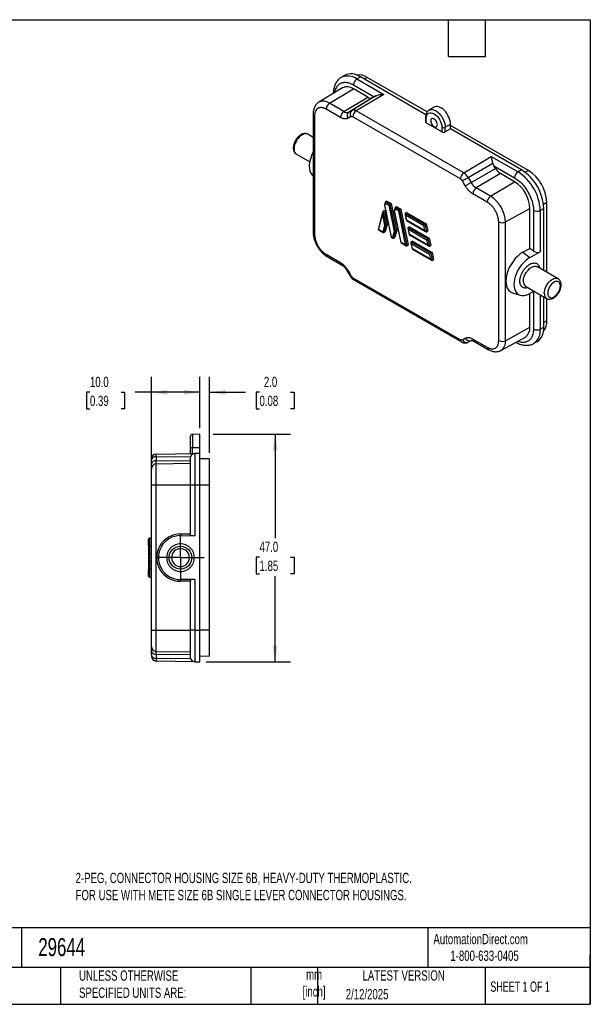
# Model space of a CAD drawing. Header units: millimetres. Extents: x 6 to 273, y 6 to 210.
# Tile 2 of 2: x 155 to 273, y 6 to 210. Entities that reach past the tile are written whole.
import ezdxf

# ---------------------------------------------------------------- set-up
doc = ezdxf.new("R2010")
doc.units = ezdxf.units.MM
doc.linetypes.add('SLD-Center', pattern=[19.05, 15.24, -1.27, 1.27, -1.27])
doc.linetypes.add('SLD-Solid', pattern=[0])
doc.layers.add('CENTER', color=40, linetype='SLD-Center')
doc.layers.add('DIMENSIONS', color=140, linetype='SLD-Solid', lineweight=25)
doc.layers.add('TEXT', color=140, linetype='SLD-Solid', lineweight=25)
doc.styles.add('SLDTEXTSTYLE0', font='TXT', dxfattribs={"width": 0.7})
doc.styles.add('SLDTEXTSTYLE1', font='TXT', dxfattribs={"width": 0.65})
doc.dimstyles.new('SLDDIMSTYLE0', dxfattribs={"dimtxt": 2.158008, "dimasz": 3.302, "dimexe": 0, "dimexo": 0.0625, "dimgap": 0.539502, "dimtad": 0, "dimtih": 1, "dimtoh": 1, "dimrnd": 1e-09, "dimzin": 4, "dimdsep": 46, "dimtxsty": 'SLDTEXTSTYLE0', "dimsah": 1, "dimcen": 0.09, "dimadec": 0, "dimazin": 1, "dimtfac": 1, "dimtofl": 0, "dimtmove": 0, "dimatfit": 3, "dimfxl": 0, "dimfrac": 2, "dimtolj": 1, "dimtzin": 12, "dimarcsym": 0})
doc.dimstyles.new('SLDDIMSTYLE2', dxfattribs={"dimtxt": 2.158008, "dimasz": 3.302, "dimexe": 0, "dimexo": 0.0625, "dimgap": 0.539502, "dimtad": 0, "dimtih": 1, "dimtoh": 1, "dimrnd": 1e-09, "dimzin": 4, "dimdsep": 46, "dimtxsty": 'SLDTEXTSTYLE0', "dimsah": 1, "dimcen": 0.09, "dimadec": 0, "dimazin": 1, "dimtfac": 1, "dimtmove": 0, "dimatfit": 0, "dimfxl": 0, "dimfrac": 2, "dimtolj": 1, "dimtzin": 12, "dimarcsym": 0})

# ---------------------------------------------------------------- blocks, each defined once
blk = doc.blocks.new('_D_4')
at = {"layer": 'DIMENSIONS'}
for p, q in [((182.53, 118.15), (182.53, 135.82)), ((192.53, 125.25), (192.53, 135.82)), ((169.86, 132.65), (169.14, 132.65)), ((169.14, 132.65), (169.14, 129.22)), ((176.28, 132.65), (177, 132.65)), ((177, 132.65), (177, 129.22)), ((182.53, 132.65), (179.2, 132.65)), ((192.53, 132.65), (182.53, 132.65)), ((169.14, 129.22), (169.86, 129.22)), ((177, 129.22), (176.28, 129.22))]:
    blk.add_line(p, q, dxfattribs=at)
for points in [[(182.53, 132.65), (185.83, 132.14), (185.83, 133.16)], [(192.53, 132.65), (189.23, 133.16), (189.23, 132.14)]]:
    blk.add_solid(points, dxfattribs=at)
at = {"layer": 'DIMENSIONS', "char_height": 2.117, "attachment_point": 1, "style": 'SLDTEXTSTYLE0'}
for s, insert in [('10.0', (169.86, 135.86)), ('0.39', (169.86, 131.95))]:
    blk.add_mtext(s, dxfattribs=dict(at, insert=insert))
blk = doc.blocks.new('_D_5')
at = {"layer": 'DIMENSIONS'}
for p, q in [((192.53, 125.25), (192.53, 135.82)), ((194.53, 120.17), (194.53, 135.82)), ((192.53, 132.65), (186.18, 132.65)), ((194.53, 132.65), (201.91, 132.65)), ((204.83, 132.65), (204.11, 132.65)), ((204.11, 132.65), (204.11, 129.22)), ((211.24, 132.65), (211.97, 132.65)), ((211.97, 132.65), (211.97, 129.22)), ((204.11, 129.22), (204.83, 129.22)), ((211.97, 129.22), (211.24, 129.22))]:
    blk.add_line(p, q, dxfattribs=at)
for points in [[(192.53, 132.65), (189.23, 133.16), (189.23, 132.14)], [(194.53, 132.65), (197.83, 132.14), (197.83, 133.16)]]:
    blk.add_solid(points, dxfattribs=at)
at = {"layer": 'DIMENSIONS', "char_height": 2.117, "attachment_point": 1, "style": 'SLDTEXTSTYLE0'}
for s, insert in [('2.0', (205.73, 135.86)), ('0.08', (204.83, 131.95))]:
    blk.add_mtext(s, dxfattribs=dict(at, insert=insert))
blk = doc.blocks.new('_D_6')
at = {"layer": 'DIMENSIONS'}
for p, q in [((195.29, 123.98), (211.21, 123.98)), ((208.04, 123.98), (208.04, 102.52)), ((204.83, 98.61), (204.11, 98.61)), ((204.11, 98.61), (204.11, 95.18)), ((211.24, 98.61), (211.97, 98.61)), ((211.97, 98.61), (211.97, 95.18)), ((204.11, 95.18), (204.83, 95.18)), ((208.04, 77.03), (208.04, 94.7)), ((211.97, 95.18), (211.24, 95.18)), ((193.8, 77.03), (211.21, 77.03))]:
    blk.add_line(p, q, dxfattribs=at)
for points in [[(208.04, 123.98), (207.53, 120.68), (208.55, 120.68)], [(208.04, 77.03), (208.55, 80.34), (207.53, 80.34)]]:
    blk.add_solid(points, dxfattribs=at)
at = {"layer": 'DIMENSIONS', "char_height": 2.117, "attachment_point": 1, "style": 'SLDTEXTSTYLE0'}
for s, insert in [('47.0', (204.83, 101.82)), ('1.85', (204.83, 97.91))]:
    blk.add_mtext(s, dxfattribs=dict(at, insert=insert))
blk = doc.blocks.new('SW_CENTERMARKSYMBOL_1')
at = {"layer": 'CENTER', "color": 0}
for p, q in [((0, 2.54), (0, 4.89)), ((0, 0), (0, 2.54)), ((-2.54, 0), (-4.89, 0)), ((0, 0), (-2.54, 0)), ((0, 0), (0, -2.54)), ((0, 0), (2.54, 0)), ((2.54, 0), (4.89, 0)), ((0, -2.54), (0, -4.89))]:
    blk.add_line(p, q, dxfattribs=at)

msp = doc.modelspace()

# ---------------------------------------------------------------- linework, layer by layer
for p, q in [((222.338, 198.045), (221.628, 197.614)), ((224.909, 197.317), (225.628, 197.747)), ((224.909, 197.317), (230.444, 194.121)), ((239.142, 189.945), (225.628, 197.747)), ((227.042, 197.636), (226.42, 197.289)), ((239.389, 190.509), (227.042, 197.636)), ((221.954, 195.473), (217.054, 192.503)), ((219.252, 192.304), (224.214, 195.269)), ((224.214, 196.099), (228.479, 193.637)), ((227.164, 193.566), (224.214, 195.269)), ((222.202, 190.601), (227.164, 193.566)), ((228.181, 193.465), (223.28, 190.494)), ((228.828, 193.84), (223.866, 190.833)), ((230.444, 194.121), (224.787, 190.741)), ((228.479, 193.637), (228.181, 193.465)), ((221.507, 189.384), (218.557, 191.086)), ((222.202, 190.601), (219.252, 192.304)), ((240.828, 191.508), (239.775, 190.869)), ((215.9, 190.13), (215.9, 165.633)), ((216.193, 189.721), (216.193, 165.225)), ((223.671, 189.566), (223.085, 189.227)), ((223.28, 190.494), (223.866, 190.833)), ((246.256, 176.73), (224.093, 189.524)), ((246.95, 177.947), (224.787, 190.741)), ((239.077, 189.409), (239.077, 188.443)), ((239.223, 188.237), (239.223, 189.204)), ((239.775, 190.869), (239.793, 190.88)), ((242.439, 186.381), (239.223, 188.237)), ((242.439, 187.348), (242.439, 186.381)), ((244.225, 187.95), (243.14, 187.345)), ((243.14, 186.384), (243.14, 187.345)), ((244.225, 187.011), (243.14, 186.384)), ((244.225, 187.011), (244.225, 187.95)), ((260.276, 178.451), (244.225, 187.717)), ((258.862, 178.561), (244.225, 187.011)), ((215.9, 185.254), (214.782, 185.9)), ((212.432, 181.83), (215.183, 180.242)), ((246.95, 177.947), (252.607, 181.327)), ((252.607, 181.327), (258.143, 178.131)), ((247.872, 176.975), (252.957, 179.91)), ((248.457, 175.96), (253.481, 178.86)), ((253.481, 178.86), (253.183, 179.376)), ((253.183, 179.376), (257.448, 176.914)), ((215.757, 177.412), (215.9, 177.281)), ((247.872, 176.975), (248.457, 175.96)), ((254.498, 177.786), (249.536, 174.821)), ((257.448, 176.083), (254.498, 177.786)), ((258.862, 178.561), (258.143, 178.131)), ((260.276, 178.451), (259.594, 178.071)), ((247.263, 175.27), (246.677, 176.285)), ((252.486, 173.118), (249.536, 174.821)), ((252.486, 173.118), (257.448, 176.083)), ((251.791, 171.901), (248.841, 173.604)), ((230.635, 171.317), (231.991, 164.695)), ((230.776, 171.87), (230.636, 171.349)), ((230.696, 171.246), (230.805, 171.651)), ((232.027, 164.74), (230.696, 171.246)), ((230.805, 171.651), (231.466, 171.27)), ((231.121, 172.122), (230.838, 171.959)), ((230.838, 171.959), (231.716, 171.452)), ((231.121, 172.122), (231.999, 171.615)), ((231.466, 171.27), (232.572, 165.864)), ((231.999, 171.615), (231.716, 171.452)), ((231.716, 171.452), (232.86, 165.861)), ((231.999, 171.615), (233.143, 166.024)), ((232.771, 170.719), (232.631, 170.197)), ((232.833, 170.807), (233.115, 170.971)), ((233.711, 170.301), (232.833, 170.807)), ((233.115, 170.971), (233.993, 170.464)), ((263.4, 171.479), (264.07, 171.88)), ((264.07, 157.447), (264.07, 171.88)), ((230.225, 169.814), (229.274, 166.265)), ((229.365, 166.277), (230.165, 169.265)), ((230.165, 169.265), (230.605, 167.118)), ((230.59, 170.141), (230.307, 169.977)), ((230.307, 169.977), (230.892, 167.115)), ((230.59, 170.141), (231.175, 167.279)), ((232.63, 170.166), (233.985, 163.543)), ((232.8, 170.5), (232.691, 170.094)), ((234.022, 163.588), (232.691, 170.094)), ((233.461, 170.118), (232.8, 170.5)), ((233.461, 170.118), (234.901, 163.081)), ((233.993, 170.464), (233.711, 170.301)), ((233.711, 170.301), (235.226, 162.893)), ((233.993, 170.464), (235.509, 163.056)), ((234.84, 169.462), (235.115, 168.117)), ((235.165, 169.788), (234.882, 169.624)), ((234.882, 169.624), (238.945, 167.279)), ((234.925, 169.273), (238.695, 167.097)), ((235.152, 168.162), (234.925, 169.273)), ((235.165, 169.788), (239.228, 167.442)), ((255.556, 167.8), (260.605, 170.614)), ((260.605, 162.355), (260.605, 170.614)), ((261.325, 170.199), (261.325, 161.793)), ((262.726, 170.192), (263.458, 170.6)), ((262.726, 170.192), (262.726, 161.642)), ((263.458, 157.8), (263.458, 170.6)), ((230.605, 167.118), (230.243, 165.77)), ((230.892, 167.115), (230.493, 165.625)), ((231.175, 167.279), (230.776, 165.789)), ((231.175, 167.279), (230.892, 167.115)), ((235.117, 168.115), (239.094, 165.819)), ((238.922, 165.985), (235.152, 168.162)), ((235.771, 166.825), (235.488, 166.661)), ((235.488, 166.661), (239.551, 164.316)), ((235.771, 166.825), (239.834, 164.479)), ((238.922, 165.985), (238.695, 167.097)), ((239.228, 167.442), (238.945, 167.279)), ((238.945, 167.279), (239.248, 165.797)), ((239.228, 167.442), (239.531, 165.961)), ((254.155, 143.311), (254.155, 167.807)), ((255.556, 143.304), (255.556, 167.8)), ((229.276, 166.261), (230.361, 165.634)), ((230.243, 165.77), (229.365, 166.277)), ((230.493, 165.625), (230.776, 165.789)), ((231.992, 164.693), (232.356, 164.482)), ((232.027, 164.74), (232.238, 164.618)), ((232.572, 165.864), (232.238, 164.618)), ((232.86, 165.861), (232.488, 164.474)), ((232.488, 164.474), (232.771, 164.637)), ((233.143, 166.024), (232.771, 164.637)), ((233.143, 166.024), (232.86, 165.861)), ((235.446, 166.499), (235.722, 165.154)), ((235.531, 166.31), (239.301, 164.134)), ((235.758, 165.199), (235.531, 166.31)), ((235.723, 165.152), (239.7, 162.856)), ((239.528, 163.023), (235.758, 165.199)), ((239.248, 165.797), (239.531, 165.961)), ((233.987, 163.541), (235.072, 162.914)), ((234.901, 163.081), (234.022, 163.588)), ((235.226, 162.893), (235.509, 163.056)), ((236.053, 163.536), (236.328, 162.191)), ((236.377, 163.862), (236.094, 163.698)), ((236.094, 163.698), (240.157, 161.353)), ((236.137, 163.347), (239.907, 161.171)), ((236.365, 162.236), (236.137, 163.347)), ((236.377, 163.862), (240.44, 161.516)), ((239.301, 164.134), (239.528, 163.023)), ((239.551, 164.316), (239.834, 164.479)), ((239.551, 164.316), (239.854, 162.834)), ((239.834, 164.479), (240.137, 162.998)), ((239.854, 162.834), (240.137, 162.998)), ((218.557, 161.131), (221.507, 159.428)), ((218.764, 160.673), (221.714, 158.971)), ((236.329, 162.189), (240.306, 159.893)), ((240.135, 160.06), (236.365, 162.236)), ((240.135, 160.06), (239.907, 161.171)), ((240.44, 161.516), (240.157, 161.353)), ((240.157, 161.353), (240.46, 159.872)), ((240.44, 161.516), (240.743, 160.035)), ((259.166, 161.558), (260.605, 162.355)), ((259.166, 161.558), (260.581, 160.454)), ((260.581, 160.454), (262.726, 161.642)), ((261.325, 161.793), (260.605, 162.355)), ((240.46, 159.872), (240.743, 160.035)), ((266.401, 156.101), (262.134, 158.564)), ((222.926, 157.67), (223.512, 156.656)), ((223.085, 157.762), (223.671, 156.747)), ((224.093, 156.303), (246.256, 143.508)), ((224.3, 155.845), (246.463, 143.05)), ((259.716, 154.533), (264.051, 152.031)), ((257.004, 153.198), (258.574, 152.696)), ((261.452, 153.531), (260.581, 153.042)), ((260.605, 146.118), (260.605, 153.056)), ((261.325, 153.459), (261.325, 145.703)), ((262.726, 152.795), (262.726, 145.696)), ((263.458, 146.104), (263.458, 152.373)), ((264.07, 147.384), (264.07, 152.022)), ((264.07, 147.384), (263.458, 147.018)), ((255.556, 143.304), (260.605, 146.118)), ((262.726, 145.696), (263.458, 146.104)), ((246.677, 143.466), (247.263, 143.805)), ((248.522, 143.359), (247.872, 143.002)), ((248.457, 143.34), (247.872, 143.002)), ((248.841, 143.649), (251.791, 141.946)), ((249.048, 143.191), (251.998, 141.488)), ((254.63, 141.3), (259.653, 144.058)), ((261.343, 142.705), (262.071, 143.105)), ((192.527, 123.985), (191.019, 123.958)), ((191.019, 123.958), (191.019, 121.185)), ((192.527, 121.185), (192.527, 123.985)), ((183.51, 119.877), (191.51, 120.017)), ((191.019, 121.185), (190.527, 121.185)), ((190.527, 121.185), (190.527, 120)), ((191.019, 120.008), (191.019, 121.185)), ((192.527, 121.185), (191.019, 121.185)), ((192.527, 120.035), (191.51, 120.017)), ((191.51, 120.017), (191.51, 113.535)), ((192.527, 120.035), (192.527, 121.185)), ((192.527, 113.535), (192.527, 120.035)), ((182.527, 117.802), (182.527, 118.631)), ((183.51, 119.338), (183.51, 119.877)), ((183.51, 119.338), (190.615, 119.425)), ((183.51, 119.338), (183.51, 118.509)), ((183.51, 118.509), (190.527, 118.596)), ((183.51, 117.877), (183.51, 118.509)), ((183.51, 117.877), (190.527, 118)), ((183.51, 113.535), (183.51, 117.877)), ((194.527, 118.9), (192.527, 118.935)), ((194.527, 113.535), (194.527, 118.9)), ((182.527, 113.535), (183.51, 113.535)), ((182.527, 83.535), (182.527, 113.535)), ((183.51, 83.535), (183.51, 113.535)), ((183.51, 113.535), (190.527, 113.535)), ((190.527, 113.535), (191.51, 113.535)), ((190.527, 113.535), (190.527, 103.24)), ((191.51, 113.535), (191.51, 103.064)), ((191.51, 113.535), (192.527, 113.535)), ((192.527, 83.535), (192.527, 113.535)), ((192.527, 113.535), (194.527, 113.535)), ((194.527, 83.535), (194.527, 113.535)), ((181.927, 101.135), (181.927, 102.335)), ((182.127, 102.535), (182.127, 100.935)), ((182.527, 102.535), (182.127, 102.535)), ((188.527, 103.426), (188.527, 103.073)), ((188.527, 103.426), (190.527, 103.42)), ((188.527, 103.073), (191.51, 103.064)), ((181.927, 101.135), (181.927, 99.135)), ((182.127, 100.935), (182.527, 100.935)), ((182.127, 100.935), (182.127, 99.335)), ((181.927, 99.135), (181.927, 97.935)), ((181.927, 97.935), (181.927, 95.935)), ((182.127, 99.335), (182.127, 97.735)), ((182.127, 99.335), (182.527, 99.335)), ((182.127, 97.735), (182.527, 97.735)), ((182.127, 97.735), (182.127, 96.135)), ((181.927, 94.735), (181.927, 95.935)), ((182.127, 96.135), (182.127, 94.535)), ((182.527, 96.135), (182.127, 96.135)), ((182.127, 94.535), (182.527, 94.535)), ((191.51, 94.005), (188.527, 93.996)), ((188.527, 93.643), (188.527, 93.996)), ((190.527, 93.65), (188.527, 93.643)), ((190.527, 93.829), (190.527, 83.535)), ((191.51, 94.005), (191.51, 83.535)), ((182.527, 83.535), (183.51, 83.535)), ((183.51, 83.535), (190.527, 83.535)), ((183.51, 79.192), (183.51, 83.535)), ((191.51, 83.535), (190.527, 83.535)), ((191.51, 83.535), (192.527, 83.535)), ((191.51, 83.535), (191.51, 77.052)), ((192.527, 77.035), (192.527, 83.535)), ((194.527, 83.535), (192.527, 83.535)), ((194.527, 78.17), (194.527, 83.535)), ((182.527, 78.439), (182.527, 79.267)), ((183.51, 79.192), (190.527, 79.07)), ((183.51, 78.56), (183.51, 79.192)), ((190.527, 78.474), (183.51, 78.56)), ((183.51, 78.56), (183.51, 77.732)), ((190.615, 77.644), (183.51, 77.732)), ((183.51, 77.732), (183.51, 77.192)), ((194.527, 78.17), (192.527, 78.135)), ((191.51, 77.052), (183.51, 77.192)), ((191.51, 77.052), (192.527, 77.035))]:
    msp.add_line(p, q)
at = {"flags": 128}
for points in [[(244.225, 187.95), (244.203, 188.303), (244.137, 188.674), (244.029, 189.055), (243.881, 189.436), (243.696, 189.81), (243.48, 190.168), (243.235, 190.501), (242.968, 190.803), (242.686, 191.067), (242.393, 191.287), (242.097, 191.458), (241.805, 191.576), (241.522, 191.639), (241.255, 191.644), (241.011, 191.593), (240.828, 191.508)], [(239.793, 190.88), (239.955, 190.953), (240.198, 191.004), (240.462, 190.999), (240.742, 190.937), (241.032, 190.82), (241.325, 190.651), (241.615, 190.433), (241.895, 190.171), (242.159, 189.872), (242.401, 189.542), (242.616, 189.187), (242.799, 188.817), (242.945, 188.439), (243.052, 188.063), (243.118, 187.695), (243.14, 187.345)], [(241.513, 187.882), (241.492, 188.091), (241.429, 188.311), (241.328, 188.529), (241.197, 188.731), (241.042, 188.904), (240.874, 189.038), (240.703, 189.124), (240.54, 189.157), (240.396, 189.135), (240.279, 189.058), (240.196, 188.933), (240.154, 188.766), (240.154, 188.568), (240.196, 188.353), (240.279, 188.132), (240.396, 187.92), (240.54, 187.731), (240.703, 187.576), (240.874, 187.465), (241.042, 187.405), (241.197, 187.4), (241.328, 187.45), (241.429, 187.551), (241.492, 187.699), (241.513, 187.882)], [(214.782, 185.9), (214.758, 185.913), (214.551, 185.989), (214.32, 186.01), (214.07, 185.975), (213.808, 185.885), (213.54, 185.743), (213.275, 185.553), (213.018, 185.319), (212.776, 185.047), (212.556, 184.744), (212.363, 184.419), (212.203, 184.08), (212.079, 183.734), (211.994, 183.393), (211.951, 183.063), (211.951, 182.754), (211.994, 182.474), (212.079, 182.23), (212.203, 182.028), (212.363, 181.874), (212.432, 181.83)], [(247.872, 176.975), (247.724, 176.889), (247.564, 176.797), (247.397, 176.701), (247.23, 176.604), (247.069, 176.511), (246.919, 176.424), (246.787, 176.348), (246.677, 176.285)], [(247.263, 175.27), (247.372, 175.334), (247.505, 175.41), (247.654, 175.496), (247.816, 175.59), (247.983, 175.686), (248.15, 175.782), (248.31, 175.875), (248.457, 175.96)], [(223.085, 157.762), (223.002, 157.714), (222.949, 157.683), (222.927, 157.67), (222.926, 157.67)], [(263.564, 153.107), (263.586, 153.427), (263.65, 153.764), (263.755, 154.108), (263.898, 154.452), (264.075, 154.785), (264.282, 155.1), (264.514, 155.388), (264.764, 155.642), (265.026, 155.855), (265.293, 156.022), (265.558, 156.138), (265.815, 156.2), (266.057, 156.207), (266.277, 156.159), (266.402, 156.101)], [(247.872, 143.002), (247.777, 142.957), (247.769, 142.954)]]:
    msp.add_lwpolyline(points, dxfattribs=at)
msp.add_circle((188.527, 98.535), 2.35)
for centre, radius, start, end in [((223.021, 194.726), 3.205, 53.91128, 115.84667), ((223.739, 195.2), 3.17, 53.42568, 116.21458), ((225.753, 196.028), 1.541, 123.22971, 177.34769), ((225.363, 195.104), 3.039, 56.45399, 99.01172), ((222.919, 193.547), 2.154, 53.04321, 116.59704), ((227.76, 194.398), 1.023, 234.38183, 294.31395), ((217.991, 190.626), 2.099, 53.0769, 116.25163), ((220.096, 191.015), 1.541, 123.22971, 177.34769), ((216.38, 190.165), 0.481, 184.44071, 247.15959), ((223.046, 189.312), 1.541, 123.22971, 177.34769), ((222.833, 191.483), 1.085, 234.38183, 294.31395), ((223.844, 189.759), 0.926, 127.47298, 215.04148), ((224.43, 190.097), 0.926, 127.47298, 215.04148), ((224.248, 189.988), 0.927, 54.38183, 114.31395), ((225.632, 189.453), 1.541, 123.22971, 177.34769), ((239.323, 189.431), 0.247, 185.25283, 246.2256), ((242.793, 188.033), 0.77, 242.65648, 296.76622), ((256.052, 180.277), 2.936, 208.85561, 238.04533), ((247.795, 176.658), 1.541, 123.22971, 177.34769), ((245.543, 175.692), 2.658, 28.85561, 58.04533), ((258.987, 176.842), 1.541, 123.22971, 177.34769), ((252.775, 169.739), 9.962, 2.60548, 57.39452), ((253.479, 170.146), 9.989, 2.60548, 57.39452), ((255.874, 171.529), 8.203, 2.45345, 57.54655), ((251.183, 177.462), 3.112, 208.85561, 238.04533), ((250.38, 173.532), 1.541, 123.22971, 177.34769), ((253.77, 170.313), 6.842, 2.52009, 57.47991), ((253.33, 171.83), 1.541, 123.22971, 177.34769), ((248.908, 167.507), 6.655, 2.52009, 57.47991), ((262.032, 171.568), 1.541, 242.65648, 296.76622), ((254.863, 169.176), 1.541, 242.65648, 296.76622), ((216.38, 165.668), 0.48, 184.12934, 247.1908), ((219.034, 161.071), 0.48, 172.814, 235.87382), ((221.983, 159.368), 0.48, 172.78294, 236.18531), ((341.761, -47.874), 236.252, 119.98971, 120.03421), ((224.569, 156.242), 0.48, 172.814, 235.87382), ((260.376, 155.472), 1.146, 173.38354, 235.96284), ((264.753, 152.997), 1.194, 174.72847, 234.16362), ((261.037, 147.195), 3.039, 320.98559, 3.54921), ((258.343, 145.914), 2.271, 305.20818, 5.15338), ((262.032, 147.072), 1.541, 242.65648, 296.76622), ((259.579, 145.335), 3.167, 304.11963, 6.54646), ((260.26, 145.763), 3.217, 304.28071, 6.08084), ((246.747, 143.455), 0.494, 173.76479, 234.90541), ((247.517, 143.857), 0.926, 204.9599, 292.52143), ((248.103, 144.196), 0.926, 204.9599, 292.52143), ((249.332, 143.595), 0.494, 173.76303, 234.92479), ((254.863, 144.679), 1.541, 242.65648, 296.76622), ((253.359, 143.105), 2.206, 304.967, 5.17227), ((252.268, 141.886), 0.481, 172.83929, 235.62129), ((191.027, 123.458), 0.5, 91, 180), ((191.527, 119.017), 1, 91, 180), ((183.527, 118.877), 1, 91, 180), ((183.397, 118.458), 0.887, 82.69985, 168.77449), ((183.397, 117.629), 0.887, 82.69985, 168.77449), ((183.527, 116.877), 1, 91, 180), ((182.127, 102.335), 0.2, 90, 180), ((182.127, 101.135), 0.2, 180, 270), ((182.127, 99.135), 0.2, 90, 180), ((182.127, 97.935), 0.2, 180, 270), ((182.127, 95.935), 0.2, 90, 180), ((182.127, 94.735), 0.2, 180, 270), ((183.527, 80.192), 1, 180, 269), ((183.397, 79.44), 0.887, 191.22551, 277.30015), ((183.397, 78.611), 0.887, 191.22551, 277.30015), ((183.527, 78.192), 1, 180, 269), ((191.527, 78.052), 1, 180, 269)]:
    msp.add_arc(centre, radius, start, end)
for centre, major_axis, ratio, start_param, end_param in [((229.169, 194.055), (0.988, 0.584), 0.0107496, 3.9331263, 4.3536198), ((239.577, 188.448), (0.5, 0.008), 0.5872749, 3.1325575, 3.9179556), ((242.792, 186.592), (0.5, 0.008), 0.5872749, 3.9179556, 5.4712987), ((218.243, 181.177), (2.211, 3.964), 0.5672184, 1.6143297, 3.0100429), ((253.907, 179.774), (-0.721, 1.217), 0.5843253, 1.131521, 1.5520145), ((230.837, 171.327), (0.204, -0.006), 0.5765952, 3.0063164, 3.961605), ((230.946, 171.733), (-0.096, 0.232), 0.6468698, 0.0849046, 1.6557009), ((231.607, 171.351), (0.178, 0.128), 0.1120775, 0.8356886, 2.4064849), ((232.941, 170.581), (-0.096, 0.232), 0.6468698, 0.0849046, 1.6557009), ((230.307, 169.346), (0.019, 0.636), 0.2202529, 0.1352763, 1.7060726), ((232.832, 170.176), (0.204, -0.006), 0.5765952, 3.0063164, 3.961605), ((233.602, 170.2), (0.178, 0.128), 0.1120775, 0.8356886, 2.4064849), ((235.066, 169.355), (-0.191, 0.265), 0.4974979, 6.2328136, 7.8036099), ((230.746, 167.2), (0.204, -0.006), 0.5765952, 3.961605, 5.5324013), ((235.293, 168.244), (0.178, 0.128), 0.1120775, 2.4064849, 3.1919644), ((235.672, 166.392), (-0.191, 0.265), 0.4974979, 6.2328136, 7.8036099), ((238.836, 167.178), (0.178, 0.128), 0.1120775, 0.8356886, 2.4064849), ((229.506, 166.359), (0.232, 0.096), 0.1109133, 3.0566881, 4.0119767), ((230.385, 165.851), (-0.096, 0.232), 0.6468698, 1.6557009, 3.2264972), ((232.169, 164.822), (0.178, 0.128), 0.1120775, 2.4064849, 3.091221), ((232.38, 164.7), (-0.096, 0.232), 0.6468698, 1.6557009, 3.2264972), ((232.713, 165.946), (0.204, -0.006), 0.5765952, 3.961605, 5.5324013), ((235.9, 165.281), (0.178, 0.128), 0.1120775, 2.4064849, 3.1919644), ((239.064, 166.067), (-0.191, 0.265), 0.4974979, 1.5204246, 3.091221), ((234.164, 163.67), (0.178, 0.128), 0.1120775, 2.4064849, 3.091221), ((235.042, 163.163), (-0.191, 0.265), 0.4974979, 1.5204246, 3.091221), ((236.279, 163.429), (-0.191, 0.265), 0.4974979, 6.2328136, 7.8036099), ((239.442, 164.215), (0.178, 0.128), 0.1120775, 0.8356886, 2.4064849), ((239.67, 163.104), (-0.191, 0.265), 0.4974979, 1.5204246, 3.091221), ((236.506, 162.318), (0.178, 0.128), 0.1120775, 2.4064849, 3.1919644), ((240.049, 161.252), (0.178, 0.128), 0.1120775, 0.8356886, 2.4064849), ((259.155, 157.558), (2.511, 4.198), 0.5873687, 0.7912806, 3.2780849), ((262.032, 162.202), (0.992, -0.185), 0.6664761, 4.0503163, 5.6036593), ((240.276, 160.141), (-0.191, 0.265), 0.4974979, 1.5204246, 3.091221), ((260.57, 156.742), (2.33, 3.896), 0.5873687, 0.7912806, 3.9390289), ((188.512, 98.535), (4.891, 0), 0.9999953, 1.5677185, 4.7154668), ((188.513, 98.535), (4.539, 0), 0.9999953, 1.5677185, 4.7154668), ((191.527, 103.24), (1, 0), 0.176327, 3.1415927, 4.6949357), ((191.527, 93.829), (1, 0), 0.176327, 1.5882496, 3.1415927)]:
    msp.add_ellipse(centre, major_axis=major_axis, ratio=ratio, start_param=start_param, end_param=end_param)
for points, knots in [([(221.625, 197.605), (221.552, 197.561), (221.364, 197.447), (221.094, 197.207), (220.824, 196.904), (220.597, 196.566), (220.411, 196.204), (220.261, 195.809), (220.149, 195.386), (220.078, 194.939), (220.045, 194.581), (220.048, 194.369), (220.049, 194.318)], [0, 0, 0, 0, 0.070843, 0.1819907, 0.2972297, 0.4040134, 0.5129902, 0.6240272, 0.7366583, 0.850231, 0.9641012, 1, 1, 1, 1]), ([(220.391, 194.526), (220.41, 194.649), (220.456, 194.948), (220.589, 195.327), (220.766, 195.676), (221.032, 196.048), (221.369, 196.333), (221.765, 196.517), (222.086, 196.602), (222.428, 196.635), (222.818, 196.616), (223.256, 196.525), (223.736, 196.356), (224.056, 196.184), (224.214, 196.099)], [0, 0, 0, 0, 0.0645567, 0.155983, 0.2274001, 0.2988852, 0.4446328, 0.5175695, 0.5905756, 0.6619927, 0.7334777, 0.8248438, 0.9137587, 1, 1, 1, 1]), ([(228.828, 193.84), (228.931, 193.901), (229.05, 193.953), (229.303, 194.036), (229.437, 194.068), (229.717, 194.115), (229.859, 194.129), (230.149, 194.138), (230.298, 194.134), (230.444, 194.121)], [0, 0, 0, 0, 0.25, 0.25, 0.5, 0.5, 0.75, 0.75, 1, 1, 1, 1]), ([(217.068, 192.508), (217.053, 192.5), (216.936, 192.44), (216.74, 192.279), (216.498, 192.033), (216.299, 191.748), (216.141, 191.438), (216.02, 191.098), (215.941, 190.731), (215.902, 190.406), (215.904, 190.2), (215.905, 190.128)], [0, 0, 0, 0, 0.01939984, 0.1462602, 0.27810135, 0.40169437, 0.528745, 0.65935864, 0.79276216, 0.92750146, 1, 1, 1, 1]), ([(218.557, 191.086), (218.514, 191.11), (218.429, 191.158), (218.302, 191.219), (218.176, 191.272), (218.052, 191.317), (217.929, 191.353), (217.807, 191.38), (217.576, 191.416), (217.25, 191.41), (216.874, 191.271), (216.567, 191.016), (216.384, 190.712), (216.283, 190.432), (216.232, 190.212), (216.199, 189.976), (216.195, 189.807), (216.193, 189.721)], [0, 0, 0, 0, 0.0345521, 0.0688574, 0.1030156, 0.1371272, 0.1712935, 0.2056152, 0.2401915, 0.3700591, 0.5000288, 0.6298964, 0.7598661, 0.8201512, 0.8799082, 0.9396778, 1, 1, 1, 1]), ([(223.085, 189.227), (223.055, 189.211), (222.995, 189.178), (222.899, 189.141), (222.799, 189.111), (222.696, 189.091), (222.588, 189.08), (222.477, 189.078), (222.333, 189.087), (222.156, 189.116), (221.943, 189.177), (221.726, 189.264), (221.58, 189.344), (221.507, 189.384)], [0, 0, 0, 0, 0.0719795, 0.1434008, 0.2144886, 0.2854709, 0.3565765, 0.4280331, 0.500065, 0.6256196, 0.7499787, 0.8743648, 1, 1, 1, 1]), ([(223.671, 189.566), (223.685, 189.573), (223.714, 189.588), (223.777, 189.605), (223.863, 189.608), (223.957, 189.587), (224.034, 189.556), (224.073, 189.535), (224.093, 189.524)], [0, 0, 0, 0, 0.1254346, 0.2508883, 0.500024, 0.7505969, 0.8753007, 1, 1, 1, 1]), ([(239.802, 190.881), (239.79, 190.875), (239.697, 190.832), (239.554, 190.708), (239.382, 190.513), (239.249, 190.283), (239.151, 190.024), (239.095, 189.741), (239.072, 189.533), (239.078, 189.418), (239.078, 189.408)], [0, 0, 0, 0, 0.0245468, 0.1848746, 0.337913, 0.4951008, 0.6565366, 0.8203641, 0.9838624, 1, 1, 1, 1]), ([(239.223, 189.204), (239.223, 190.229), (239.944, 190.645), (241.718, 189.621), (242.439, 188.373), (242.439, 187.348)], [0, 0, 0, 0, 0.5, 0.5, 1, 1, 1, 1]), ([(214.795, 185.887), (214.779, 185.898), (214.695, 185.957), (214.519, 186.016), (214.277, 186.059), (214.026, 186.051), (213.77, 185.997), (213.517, 185.899), (213.273, 185.764), (213.045, 185.6), (212.838, 185.417), (212.667, 185.235), (212.522, 185.059), (212.384, 184.872), (212.298, 184.729), (212.249, 184.649)], [0, 0, 0, 0, 0.0205364, 0.109647, 0.1947923, 0.2825927, 0.372986, 0.4644323, 0.5548271, 0.6421459, 0.724485, 0.8030154, 0.8599194, 0.9205355, 1, 1, 1, 1]), ([(212.249, 184.649), (212.192, 184.543), (212.112, 184.395), (212.015, 184.168), (211.943, 183.972), (211.876, 183.738), (211.826, 183.496), (211.799, 183.247), (211.797, 182.998), (211.824, 182.754), (211.883, 182.521), (211.975, 182.302), (212.103, 182.107), (212.251, 181.947), (212.367, 181.875), (212.418, 181.843)], [0, 0, 0, 0, 0.1021926, 0.1439937, 0.2129504, 0.2839533, 0.3596322, 0.4381147, 0.5187766, 0.601068, 0.6842837, 0.7678263, 0.8514117, 0.9355246, 1, 1, 1, 1]), ([(252.957, 179.91), (252.918, 180.054), (252.884, 180.192), (252.82, 180.459), (252.791, 180.587), (252.735, 180.825), (252.709, 180.936), (252.658, 181.143), (252.632, 181.241), (252.607, 181.327)], [0, 0, 0, 0, 0.25, 0.25, 0.5, 0.5, 0.75, 0.75, 1, 1, 1, 1]), ([(257.448, 176.914), (258.476, 176.32), (259.462, 175.279), (260.916, 172.761), (261.325, 171.386), (261.325, 170.199)], [0, 0, 0, 0, 0.5, 0.5, 1, 1, 1, 1]), ([(246.256, 176.73), (246.275, 176.718), (246.314, 176.694), (246.391, 176.636), (246.485, 176.549), (246.572, 176.445), (246.635, 176.356), (246.663, 176.308), (246.677, 176.285)], [0, 0, 0, 0, 0.1254346, 0.2508883, 0.500024, 0.7505969, 0.8753007, 1, 1, 1, 1]), ([(248.841, 173.604), (248.799, 173.629), (248.715, 173.679), (248.59, 173.763), (248.467, 173.855), (248.345, 173.953), (248.224, 174.059), (248.104, 174.172), (247.957, 174.322), (247.787, 174.513), (247.599, 174.752), (247.422, 175.004), (247.316, 175.181), (247.263, 175.27)], [0, 0, 0, 0, 0.0719795, 0.1434008, 0.2144886, 0.2854709, 0.3565765, 0.4280331, 0.500065, 0.6256196, 0.7499787, 0.8743648, 1, 1, 1, 1]), ([(254.155, 167.807), (254.154, 167.857), (254.153, 167.956), (254.142, 168.108), (254.125, 168.263), (254.102, 168.421), (254.071, 168.581), (254.034, 168.743), (253.949, 169.058), (253.781, 169.532), (253.474, 170.143), (253.098, 170.715), (252.744, 171.13), (252.451, 171.416), (252.235, 171.601), (252.014, 171.765), (251.866, 171.856), (251.791, 171.901)], [0, 0, 0, 0, 0.0345521, 0.0688574, 0.1030156, 0.1371272, 0.1712935, 0.2056152, 0.2401915, 0.3700591, 0.5000288, 0.6298964, 0.7598661, 0.8201512, 0.8799082, 0.9396778, 1, 1, 1, 1]), ([(215.905, 165.632), (215.904, 165.571), (215.901, 165.379), (215.935, 165.047), (216.003, 164.646), (216.101, 164.257), (216.217, 163.896), (216.338, 163.585), (216.464, 163.301), (216.59, 163.047), (216.684, 162.88), (216.727, 162.804)], [0, 0, 0, 0, 0.0670749, 0.2107179, 0.3515658, 0.4880472, 0.6156676, 0.7268968, 0.8147188, 0.9166275, 1, 1, 1, 1]), ([(216.193, 165.225), (216.194, 165.176), (216.195, 165.076), (216.206, 164.924), (216.223, 164.769), (216.246, 164.611), (216.277, 164.451), (216.314, 164.289), (216.399, 163.974), (216.567, 163.5), (216.874, 162.889), (217.25, 162.317), (217.604, 161.902), (217.897, 161.616), (218.113, 161.432), (218.334, 161.267), (218.482, 161.177), (218.557, 161.131)], [0, 0, 0, 0, 0.03455206, 0.06885744, 0.10301558, 0.13712723, 0.17129354, 0.20561518, 0.24019147, 0.37005906, 0.50002876, 0.62989639, 0.75986615, 0.8201512, 0.87990823, 0.93967776, 1, 1, 1, 1]), ([(216.727, 162.804), (216.811, 162.664), (216.93, 162.467), (217.125, 162.19), (217.3, 161.96), (217.519, 161.701), (217.761, 161.446), (218.025, 161.2), (218.308, 160.972), (218.556, 160.795), (218.712, 160.707), (218.765, 160.677)], [0, 0, 0, 0, 0.1569375, 0.2212748, 0.3276849, 0.4377553, 0.5554738, 0.6779357, 0.8040787, 0.9330746, 1, 1, 1, 1]), ([(221.507, 159.428), (221.549, 159.403), (221.633, 159.353), (221.758, 159.269), (221.881, 159.178), (222.003, 159.079), (222.124, 158.973), (222.244, 158.86), (222.391, 158.71), (222.561, 158.519), (222.749, 158.28), (222.926, 158.028), (223.032, 157.851), (223.085, 157.762)], [0, 0, 0, 0, 0.0719795, 0.1434008, 0.2144886, 0.2854709, 0.3565765, 0.4280331, 0.500065, 0.6256196, 0.7499787, 0.8743648, 1, 1, 1, 1]), ([(221.715, 158.968), (221.726, 158.962), (221.793, 158.927), (221.931, 158.831), (222.12, 158.679), (222.304, 158.503), (222.471, 158.321), (222.612, 158.145), (222.766, 157.935), (222.863, 157.774), (222.927, 157.67)], [0, 0, 0, 0, 0.0288977, 0.1762468, 0.3237871, 0.46899, 0.6044325, 0.7184202, 0.8181193, 1, 1, 1, 1]), ([(258.536, 155.608), (258.539, 155.707), (258.545, 155.906), (258.596, 156.221), (258.692, 156.611), (258.86, 157.076), (259.127, 157.594), (259.398, 157.997), (259.639, 158.292), (259.884, 158.554), (260.2, 158.836), (260.544, 159.063), (260.844, 159.21), (261.098, 159.296), (261.394, 159.352), (261.721, 159.343), (262.046, 159.222), (262.268, 159.037), (262.41, 158.843), (262.518, 158.625), (262.59, 158.444), (262.602, 158.299), (262.603, 158.294)], [0, 0, 0, 0, 0.0425618, 0.0847978, 0.1273878, 0.1962984, 0.2652745, 0.3341893, 0.3685338, 0.4032598, 0.4668784, 0.5305606, 0.5731151, 0.6153571, 0.6579667, 0.7268834, 0.7958617, 0.8647743, 0.8991163, 0.9338388, 0.9974492, 1, 1, 1, 1]), ([(259.237, 155.605), (259.243, 155.728), (259.255, 155.979), (259.351, 156.391), (259.507, 156.817), (259.687, 157.166), (259.859, 157.438), (260.01, 157.646), (260.229, 157.909), (260.539, 158.208), (260.934, 158.481), (261.33, 158.646), (261.669, 158.693), (261.934, 158.661), (262.072, 158.594), (262.134, 158.564)], [0, 0, 0, 0, 0.0799139, 0.1621041, 0.2465712, 0.3333159, 0.3741411, 0.420882, 0.4735365, 0.5635073, 0.6667204, 0.7699371, 0.8599091, 0.9366144, 1, 1, 1, 1]), ([(223.512, 156.656), (223.562, 156.575), (223.664, 156.412), (223.855, 156.191), (224.068, 155.993), (224.222, 155.894), (224.3, 155.845)], [0, 0, 0, 0, 0.2418642, 0.4892774, 0.7420543, 1, 1, 1, 1]), ([(224.093, 156.303), (224.073, 156.314), (224.034, 156.338), (223.957, 156.396), (223.863, 156.484), (223.777, 156.587), (223.714, 156.677), (223.685, 156.724), (223.671, 156.747)], [0, 0, 0, 0, 0.1254346, 0.2508883, 0.500024, 0.7505969, 0.8753007, 1, 1, 1, 1]), ([(260.199, 154.254), (260.159, 154.24), (260.033, 154.194), (259.78, 154.153), (259.453, 154.159), (259.127, 154.281), (258.905, 154.465), (258.764, 154.66), (258.653, 154.876), (258.557, 155.181), (258.543, 155.466), (258.536, 155.608)], [0, 0, 0, 0, 0.0438014, 0.1352021, 0.2830333, 0.4309966, 0.5788191, 0.6524851, 0.7269674, 0.8634512, 1, 1, 1, 1]), ([(264.271, 153.107), (264.271, 153.507), (264.409, 153.971), (264.9, 154.821), (265.233, 155.172), (265.927, 155.573), (266.259, 155.606), (266.75, 155.322), (266.888, 155.018), (266.888, 154.216), (266.75, 153.752), (266.259, 152.903), (265.927, 152.551), (265.233, 152.151), (264.9, 152.118), (264.409, 152.401), (264.271, 152.706), (264.271, 153.107)], [0, 0, 0, 0, 0.125, 0.125, 0.25, 0.25, 0.375, 0.375, 0.5, 0.5, 0.625, 0.625, 0.75, 0.75, 0.875, 0.875, 1, 1, 1, 1]), ([(266.584, 153.282), (266.641, 153.387), (266.722, 153.536), (266.819, 153.763), (266.891, 153.959), (266.958, 154.192), (267.007, 154.435), (267.034, 154.684), (267.036, 154.932), (267.009, 155.176), (266.951, 155.41), (266.859, 155.628), (266.73, 155.824), (266.578, 155.987), (266.456, 156.063), (266.4, 156.097)], [0, 0, 0, 0, 0.1015342, 0.143066, 0.2115784, 0.282124, 0.3573153, 0.4352921, 0.5154344, 0.5971956, 0.6798752, 0.7628796, 0.8459264, 0.9294975, 1, 1, 1, 1]), ([(264.057, 152.031), (264.067, 152.024), (264.145, 151.97), (264.314, 151.914), (264.556, 151.871), (264.807, 151.88), (265.063, 151.934), (265.317, 152.032), (265.561, 152.167), (265.788, 152.331), (265.995, 152.514), (266.167, 152.695), (266.311, 152.872), (266.449, 153.059), (266.535, 153.201), (266.584, 153.282)], [0, 0, 0, 0, 0.0126239, 0.1024544, 0.1882875, 0.2767972, 0.3679207, 0.4601057, 0.5512309, 0.639255, 0.7222592, 0.8014241, 0.8587877, 0.9198936, 1, 1, 1, 1]), ([(261.325, 145.703), (261.319, 145.524), (261.308, 145.161), (261.215, 144.661), (261.074, 144.235), (260.896, 143.888), (260.63, 143.515), (260.293, 143.23), (259.897, 143.046), (259.575, 142.961), (259.234, 142.928), (258.844, 142.949), (258.448, 143.023), (258.167, 143.133), (258.05, 143.178)], [0, 0, 0, 0, 0.0862001, 0.1750742, 0.2664893, 0.3378976, 0.4093739, 0.5551035, 0.6280313, 0.7010284, 0.7724367, 0.843913, 0.9352679, 1, 1, 1, 1]), ([(246.677, 143.466), (246.663, 143.459), (246.634, 143.445), (246.571, 143.427), (246.485, 143.424), (246.391, 143.445), (246.314, 143.476), (246.275, 143.498), (246.256, 143.508)], [0, 0, 0, 0, 0.1254346, 0.2508883, 0.500024, 0.7505969, 0.8753007, 1, 1, 1, 1]), ([(246.463, 143.05), (246.543, 143.009), (246.717, 142.918), (247.028, 142.84), (247.397, 142.825), (247.642, 142.91), (247.772, 142.955)], [0, 0, 0, 0, 0.1954709, 0.4266014, 0.6952237, 1, 1, 1, 1]), ([(247.263, 143.805), (247.293, 143.821), (247.353, 143.854), (247.449, 143.892), (247.549, 143.921), (247.652, 143.941), (247.76, 143.952), (247.871, 143.954), (248.015, 143.945), (248.192, 143.917), (248.405, 143.855), (248.622, 143.768), (248.768, 143.689), (248.841, 143.649)], [0, 0, 0, 0, 0.0719795, 0.1434008, 0.2144886, 0.2854709, 0.3565765, 0.4280331, 0.500065, 0.6256196, 0.7499787, 0.8743648, 1, 1, 1, 1]), ([(248.471, 143.347), (248.472, 143.348), (248.477, 143.352), (248.492, 143.357), (248.549, 143.363), (248.638, 143.356), (248.761, 143.325), (248.9, 143.272), (249.003, 143.214), (249.05, 143.188)], [0, 0, 0, 0, 0.05456, 0.2607773, 0.4217612, 0.5766211, 0.7279749, 0.8785549, 1, 1, 1, 1]), ([(251.791, 141.946), (251.834, 141.922), (251.919, 141.874), (252.046, 141.813), (252.172, 141.76), (252.296, 141.715), (252.419, 141.679), (252.541, 141.652), (252.772, 141.616), (253.098, 141.622), (253.474, 141.761), (253.781, 142.016), (253.964, 142.32), (254.065, 142.6), (254.116, 142.82), (254.149, 143.056), (254.153, 143.226), (254.155, 143.311)], [0, 0, 0, 0, 0.0345521, 0.0688574, 0.1030156, 0.1371272, 0.1712935, 0.2056152, 0.2401915, 0.3700591, 0.5000288, 0.6298964, 0.7598661, 0.8201512, 0.8799082, 0.9396778, 1, 1, 1, 1]), ([(257.699, 142.986), (257.758, 142.951), (257.946, 142.842), (258.268, 142.694), (258.664, 142.543), (259.062, 142.433), (259.461, 142.363), (259.856, 142.337), (260.245, 142.356), (260.625, 142.42), (260.99, 142.536), (261.237, 142.637), (261.352, 142.711), (261.359, 142.716)], [0, 0, 0, 0, 0.0481829, 0.1529149, 0.2581705, 0.3636497, 0.4690348, 0.5740653, 0.6786441, 0.7829344, 0.8874028, 0.9928041, 1, 1, 1, 1]), ([(251.999, 141.492), (252.05, 141.462), (252.206, 141.369), (252.475, 141.249), (252.805, 141.133), (253.141, 141.059), (253.477, 141.026), (253.81, 141.037), (254.135, 141.097), (254.408, 141.184), (254.561, 141.269), (254.618, 141.301)], [0, 0, 0, 0, 0.0600756, 0.1841737, 0.309016, 0.4338523, 0.5580387, 0.6813275, 0.804046, 0.9270821, 1, 1, 1, 1]), ([(190.527, 123.458), (190.527, 123.458), (190.527, 123.219), (190.527, 122.366), (190.527, 121.788), (190.527, 121.185)], [0, 0, 0, 0, 0.5, 0.5, 1, 1, 1, 1]), ([(182.527, 118.877), (182.527, 118.877), (182.527, 118.875), (182.527, 118.859), (182.527, 118.818), (182.527, 118.753), (182.527, 118.687), (182.527, 118.649), (182.527, 118.631)], [0, 0, 0, 0, 0.1254346, 0.2508883, 0.500024, 0.7505969, 0.8753007, 1, 1, 1, 1]), ([(190.527, 119.017), (190.527, 119.017), (190.527, 118.439), (190.527, 116.383), (190.527, 114.989), (190.527, 113.535)], [0, 0, 0, 0, 0.5, 0.5, 1, 1, 1, 1]), ([(182.527, 116.877), (182.527, 116.878), (182.527, 116.88), (182.527, 116.895), (182.527, 116.92), (182.527, 116.954), (182.527, 116.998), (182.527, 117.053), (182.527, 117.132), (182.527, 117.246), (182.527, 117.405), (182.527, 117.589), (182.527, 117.731), (182.527, 117.802)], [0, 0, 0, 0, 0.0719795, 0.1434008, 0.2144886, 0.2854709, 0.3565765, 0.4280331, 0.500065, 0.6256196, 0.7499787, 0.8743648, 1, 1, 1, 1]), ([(182.527, 113.535), (182.527, 113.595), (182.527, 113.715), (182.527, 113.895), (182.527, 114.073), (182.527, 114.249), (182.527, 114.423), (182.527, 114.596), (182.527, 114.922), (182.527, 115.384), (182.527, 115.914), (182.527, 116.349), (182.527, 116.608), (182.527, 116.75), (182.527, 116.823), (182.527, 116.869), (182.527, 116.875), (182.527, 116.877)], [0, 0, 0, 0, 0.0345521, 0.0688574, 0.1030156, 0.1371272, 0.1712935, 0.2056152, 0.2401915, 0.3700591, 0.5000288, 0.6298964, 0.7598661, 0.8201512, 0.8799082, 0.9396778, 1, 1, 1, 1]), ([(185.686, 98.535), (185.686, 98.714), (185.719, 99.072), (185.875, 99.604), (186.136, 100.111), (186.507, 100.563), (186.96, 100.934), (187.467, 101.196), (187.999, 101.352), (188.536, 101.401), (189.073, 101.352), (189.605, 101.196), (190.112, 100.934), (190.565, 100.564), (190.936, 100.111), (191.197, 99.604), (191.353, 99.072), (191.403, 98.535), (191.353, 97.997), (191.197, 97.465), (190.936, 96.958), (190.565, 96.506), (190.113, 96.135), (189.606, 95.874), (189.074, 95.718), (188.536, 95.668), (187.999, 95.718), (187.467, 95.874), (186.96, 96.135), (186.507, 96.506), (186.137, 96.958), (185.875, 97.465), (185.719, 97.997), (185.686, 98.355), (185.686, 98.535)], [0, 0, 0, 0, 0.0299913, 0.0599975, 0.0924801, 0.1249936, 0.1574782, 0.1899936, 0.2199817, 0.2499997, 0.2799881, 0.3100059, 0.3424913, 0.3750058, 0.4074894, 0.4400019, 0.4699862, 0.4999997, 0.5299836, 0.5599975, 0.5924801, 0.6249936, 0.6574782, 0.6899936, 0.7199817, 0.7499997, 0.7799881, 0.8100059, 0.8424913, 0.8750058, 0.9074894, 0.9400019, 0.9699938, 1, 1, 1, 1]), ([(186.677, 98.535), (186.677, 99.025), (186.872, 99.496), (187.566, 100.19), (188.037, 100.385), (189.018, 100.385), (189.489, 100.19), (190.183, 99.496), (190.377, 99.025), (190.377, 98.044), (190.183, 97.573), (189.489, 96.88), (189.018, 96.685), (188.037, 96.685), (187.566, 96.88), (186.872, 97.573), (186.677, 98.044), (186.677, 98.535)], [0, 0, 0, 0, 0.125, 0.125, 0.25, 0.25, 0.375, 0.375, 0.5, 0.5, 0.625, 0.625, 0.75, 0.75, 0.875, 0.875, 1, 1, 1, 1]), ([(182.527, 80.192), (182.527, 80.193), (182.527, 80.195), (182.527, 80.21), (182.527, 80.233), (182.527, 80.267), (182.527, 80.31), (182.527, 80.363), (182.527, 80.482), (182.527, 80.72), (182.527, 81.155), (182.527, 81.686), (182.527, 82.187), (182.527, 82.601), (182.527, 82.907), (182.527, 83.219), (182.527, 83.429), (182.527, 83.535)], [0, 0, 0, 0, 0.0345521, 0.0688574, 0.1030156, 0.1371272, 0.1712935, 0.2056152, 0.2401915, 0.3700591, 0.5000288, 0.6298964, 0.7598661, 0.8201512, 0.8799082, 0.9396778, 1, 1, 1, 1]), ([(190.527, 83.535), (190.527, 82.081), (190.527, 80.686), (190.527, 78.63), (190.527, 78.052), (190.527, 78.052)], [0, 0, 0, 0, 0.5, 0.5, 1, 1, 1, 1]), ([(182.527, 79.267), (182.527, 79.309), (182.527, 79.391), (182.527, 79.505), (182.527, 79.612), (182.527, 79.71), (182.527, 79.799), (182.527, 79.88), (182.527, 79.971), (182.527, 80.061), (182.527, 80.137), (182.527, 80.183), (182.527, 80.189), (182.527, 80.192)], [0, 0, 0, 0, 0.0719795, 0.1434008, 0.2144886, 0.2854709, 0.3565765, 0.4280331, 0.500065, 0.6256196, 0.7499787, 0.8743648, 1, 1, 1, 1]), ([(182.527, 78.439), (182.527, 78.42), (182.527, 78.382), (182.527, 78.316), (182.527, 78.251), (182.527, 78.211), (182.527, 78.194), (182.527, 78.193), (182.527, 78.192)], [0, 0, 0, 0, 0.1254346, 0.2508883, 0.500024, 0.7505969, 0.8753007, 1, 1, 1, 1])]:
    msp.add_open_spline(points, degree=3, knots=knots)
at = {"layer": 'TEXT'}
for p, q in [((6.35, 209.55), (273.05, 209.55)), ((243.84, 201.93), (243.84, 209.55)), ((251.46, 201.93), (251.46, 209.55)), ((273.05, 209.55), (273.05, 6.35)), ((243.84, 201.93), (251.46, 201.93)), ((273.05, 22.126), (6.35, 22.126)), ((155.759, 22.126), (155.759, 13.97)), ((239.575, 22.126), (239.575, 13.97)), ((273.05, 6.35), (273.05, 16.51)), ((273.05, 13.97), (6.35, 13.97)), ((163.78, 13.97), (163.78, 6.35)), ((203.024, 13.97), (203.024, 6.35)), ((216.812, 13.97), (216.812, 6.35)), ((251.349, 13.97), (251.349, 6.35)), ((6.35, 6.35), (273.05, 6.35))]:
    msp.add_line(p, q, dxfattribs=at)

# ---------------------------------------------------------------- block references
at = {"layer": 'CENTER'}
msp.add_blockref('SW_CENTERMARKSYMBOL_1', (188.527, 98.535), dxfattribs=at)

# ---------------------------------------------------------------- texts
at = {"layer": 'TEXT'}
for s, insert, char_height, attachment_point, style in [('2-PEG, CONNECTOR HOUSING SIZE 6B, HEAVY-DUTY THERMOPLASTIC. ^JFOR USE WITH METE SIZE 6B SINGLE LEVER CONNECTOR HOUSINGS.', (166.899, 33.487), 2.116667, 1, 'SLDTEXTSTYLE0'), ('AutomationDirect.com', (240.695, 20.877), 2.11667, 1, 'SLDTEXTSTYLE0'), ('29644', (159.208, 20.011), 3.7042, 1, 'SLDTEXTSTYLE0'), ('1-800-633-0405', (244.192, 17.437), 2.11667, 1, 'SLDTEXTSTYLE0'), ('UNLESS OTHERWISE ^JSPECIFIED UNITS ARE:', (167.608, 13.331), 2.11667, 1, 'SLDTEXTSTYLE0'), ('mm^J[inch]', (216.085, 13.579), 2.1167, 2, 'SLDTEXTSTYLE0'), ('LATEST VERSION', (234.552, 13.364), 2.11667, 2, 'SLDTEXTSTYLE0'), ('SHEET 1 OF 1', (252.441, 11.051), 2.11667, 1, 'SLDTEXTSTYLE1'), ('2/12/2025', (222.613, 9.503), 2.1167, 1, 'SLDTEXTSTYLE0')]:
    msp.add_mtext(s, dxfattribs=dict(at, insert=insert, char_height=char_height, attachment_point=attachment_point, style=style))

# ---------------------------------------------------------------- dimensions: what is measured, and where the dimension line sits
at = {"layer": 'DIMENSIONS'}
for base, p2, dimstyle, picture, middle in [((182.527, 132.648), (182.527, 116.877), 'SLDDIMSTYLE0', '_D_4', (173.069, 132.648)), ((194.527, 132.648), (194.527, 118.9), 'SLDDIMSTYLE2', '_D_5', (208.037, 132.648))]:
    dim = msp.add_linear_dim(base=base, p1=(192.527, 123.985), p2=p2, dimstyle=dimstyle, dxfattribs=at)
    dim.commit()
    dim.dimension.update_dxf_attribs({"geometry": picture, "text_midpoint": middle, "dimtype": 160})
dim = msp.add_linear_dim(base=(208.037, 77.035), p1=(192.527, 123.985), p2=(192.527, 77.035), angle=90, dimstyle='SLDDIMSTYLE0', dxfattribs=at)
dim.commit()
dim.dimension.update_dxf_attribs({"geometry": '_D_6', "text_midpoint": (208.037, 98.61), "dimtype": 160})

doc.saveas('drawing.dxf')
